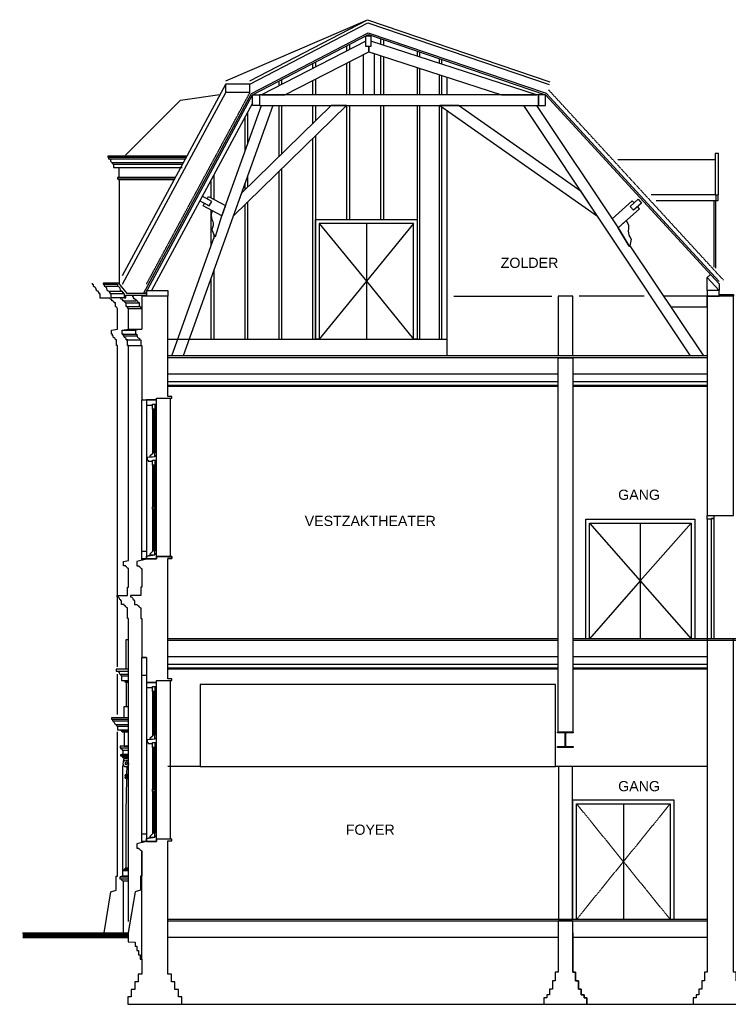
# Model space of a CAD drawing. Extents: x 0 to 286551, y -50 to 581131.
# Tile 159 of 207: x 204043 to 216576, y 501763 to 519162. Entities that reach past the tile are written whole.
import ezdxf

# ---------------------------------------------------------------- set-up
doc = ezdxf.new("R2010")
doc.units = 0
doc.header["$MEASUREMENT"] = 0
doc.linetypes.add('HIDDEN', pattern=[9.525, 6.35, -3.175])
for name, color, linetype in [('0.09', 7, 'CONTINUOUS'), ('0.13', 5, 'CONTINUOUS'), ('0.25', 2, 'CONTINUOUS'), ('BESTAANDE KOZIJNEN', 5, 'CONTINUOUS'), ('NIEUWE INBOUW', 1, 'CONTINUOUS')]:
    doc.layers.add(name, color=color, linetype=linetype)

msp = doc.modelspace()

# ---------------------------------------------------------------- linework, layer by layer
at = {"layer": '0.09'}
for p, q in [((209830, 518610), (209830, 518703)), ((209875, 518726), (209875, 518633)), ((210430, 518725), (210430, 518825)), ((210475, 518810), (210475, 518711)), ((211074, 518606), (211074, 518517)), ((211119, 518503), (211119, 518591)), ((209230, 518303), (209230, 518391)), ((209275, 518414), (209275, 518326)), ((211462, 518475), (211462, 518392)), ((211507, 518378), (211507, 518459)), ((208630, 517997), (208630, 518079)), ((208675, 518103), (208675, 518020))]:
    msp.add_line(p, q, dxfattribs=at)
for points in [[(207686, 517873), (207686, 518026)], [(207235, 505963), (213520, 505963)], [(205868, 504028), (205868, 504128), (205968, 504128)], [(205878, 504128), (205878, 504138), (205968, 504138)], [(205968, 504148), (205888, 504148), (205888, 504138)], [(205898, 504148), (205898, 504158), (205968, 504158)], [(205968, 504168), (205908, 504168), (205908, 504158)], [(205968, 504028), (205868, 504028), (205868, 504028), (205818, 504016)], [(205968, 503974), (205818, 503974), (205818, 504016), (205968, 504016)], [(205872, 503946), (205872, 503028)]]:
    msp.add_lwpolyline(points, dxfattribs=at)
msp.add_lwpolyline([(205840, 503974), (205840, 503969), (205845, 503969, 0.414214), (205862, 503952), (205862, 503946), (205862, 503946), (205968, 503946)], format="xyb", dxfattribs=at)
at = {"layer": '0.13', "color": 5}
for p, q in [((210430, 517837), (210430, 518525)), ((210475, 518511), (210475, 517837)), ((209830, 517837), (209830, 518397)), ((209875, 518420), (209875, 517837)), ((211074, 518318), (211074, 517837)), ((211119, 517837), (211119, 518303)), ((211462, 518193), (211462, 517837)), ((211507, 517837), (211507, 518178)), ((209230, 517837), (209230, 518090)), ((209275, 518113), (209275, 517837)), ((209230, 517334), (209230, 517647)), ((209275, 517647), (209275, 517378)), ((209830, 515629), (209830, 517647)), ((209875, 517647), (209875, 515629)), ((210430, 515629), (210430, 517647)), ((210475, 517647), (210475, 515629)), ((211074, 517647), (211074, 513519)), ((211119, 513519), (211119, 517647)), ((211462, 517647), (211462, 513519)), ((211507, 513519), (211507, 517647)), ((209275, 517112), (209275, 513519)), ((209230, 513519), (209230, 517068)), ((207475, 516416), (207475, 515989)), ((208630, 513519), (208630, 516482)), ((208675, 516526), (208675, 513519)), ((207430, 516013), (207430, 516332)), ((208030, 516161), (208030, 516280)), ((208075, 516406), (208075, 516205)), ((208030, 513519), (208030, 515895)), ((208075, 515939), (208075, 513519)), ((207475, 514729), (207475, 513519)), ((207430, 513519), (207430, 514603))]:
    msp.add_line(p, q, dxfattribs=at)
at = {"layer": '0.13'}
for p, q in [((205859, 514643), (207686, 518025)), ((205859, 514491), (207686, 517873)), ((208630, 516748), (208630, 517647)), ((208675, 517647), (208675, 516792)), ((208075, 517526), (208075, 516970)), ((208030, 516844), (208030, 517443)), ((205616, 516732), (205616, 516705)), ((205681, 516640), (205681, 516624)), ((205693, 516613), (205693, 516609)), ((205704, 516609), (205704, 516548)), ((205791, 516331), (205791, 516339)), ((207430, 515167), (207430, 515797)), ((207475, 515371), (207475, 515293)), ((205753, 514506), (205518, 514506)), ((205938, 505962), (205934, 505832))]:
    msp.add_line(p, q, dxfattribs=at)
for points in [[(207686, 518082), (210194, 519162)], [(210165, 518782), (208317, 517837), (208734, 517837), (210216, 518594), (210216, 518687), (210165, 518687), (210165, 518782)], [(210255, 518782), (210255, 518687), (210216, 518687), (210216, 518594), (212566, 517837), (213186, 517837), (210255, 518782)], [(208114, 518025), (207686, 518025)], [(205917, 516769), (206889, 517741), (207585, 517839)], [(208114, 517873), (207686, 517873)], [(206996, 516748), (205601, 516748), (205601, 516732), (206988, 516732)], [(205616, 516705), (206973, 516705)], [(205681, 516640), (206938, 516640)], [(205693, 516609), (206921, 516609)], [(214621, 516694), (216344, 516694), (216344, 516694), (216344, 516694)], [(205704, 516548), (206918, 516548)], [(205801, 516371), (205801, 516548)], [(206792, 516371), (205771, 516371), (205771, 516351), (206782, 516351)], [(206771, 516331), (205791, 516331)], [(205801, 516331), (205801, 514506)], [(205801, 516281), (205801, 514721)], [(216344, 516067), (215212, 516067)], [(207356, 515996), (207380, 516040), (207683, 515876), (207619, 515695), (207289, 515873), (207313, 515917), (207397, 515872), (207439, 515951), (207356, 515996)], [(214911, 515925), (214878, 515962), (214519, 515644), (214626, 515484), (215004, 515820), (214971, 515858), (214900, 515795), (214840, 515862), (214911, 515925)], [(216389, 515958), (215298, 515958)], [(216319, 515958), (216319, 514788)], [(216349, 515958), (216349, 514771)], [(216205, 514376), (216205, 514604)], [(205538, 514486), (205753, 514486)], [(205538, 514451), (205773, 514451)], [(205623, 514366), (205858, 514366)], [(205653, 514326), (205873, 514326)], [(205460, 514246), (205629, 514246)], [(205888, 514246), (205653, 514246)], [(205868, 514196), (206103, 514196)], [(205928, 514156), (206143, 514156)], [(213825, 513219), (213825, 514276), (213565, 514276), (213565, 513219)], [(215089, 514276), (213936, 514276)], [(205938, 514096), (206163, 514096)], [(205968, 514056), (206193, 514056)], [(205858, 513676), (206093, 513676)], [(205968, 513696), (206203, 513696)], [(205858, 513606), (206093, 513606)], [(205878, 513576), (206113, 513576)], [(205928, 513506), (206163, 513506)], [(206663, 513519), (211597, 513519)], [(205948, 513406), (206183, 513406)], [(213565, 512899), (206663, 512899)], [(213565, 512764), (206663, 512764)], [(216205, 512899), (213825, 512899)], [(216205, 512764), (213825, 512764)], [(206203, 509608), (206203, 512442)], [(206283, 512442), (206283, 512352), (206393, 512352), (206393, 512367), (206463, 512367), (206463, 512442), (206283, 512442)], [(206703, 512473), (206703, 509673)], [(206283, 512352), (206283, 509682)], [(206393, 512282), (206393, 511507)], [(206413, 512282), (206413, 511507)], [(206433, 512282), (206433, 511507)], [(206463, 509723), (206463, 512367)], [(206433, 511437), (206433, 511507), (206393, 511507), (206393, 511492), (206344, 511448), (206344, 511437), (206393, 511437)], [(206393, 511292), (206393, 509778)], [(206413, 511292), (206413, 510555)], [(206433, 511292), (206433, 509778)], [(206413, 510515), (206413, 509778)], [(216205, 510333), (216205, 508223)], [(214123, 510266), (215018, 509244), (214123, 508223)], [(215918, 510266), (215018, 509244), (215918, 508223)], [(215018, 510266), (215018, 508223)], [(206283, 509762), (206203, 509762)], [(206283, 509632), (206203, 509632)], [(206433, 509708), (206433, 509778), (206393, 509778), (206393, 509763), (206344, 509719), (206344, 509708), (206433, 509708)], [(205968, 503223), (205968, 503223), (205968, 508582)], [(205928, 507685), (205928, 508207), (205968, 508207)], [(206203, 504618), (206203, 507892)], [(213565, 507903), (206663, 507903)], [(216205, 507903), (213825, 507903)], [(213565, 507768), (206663, 507768)], [(216205, 507768), (213825, 507768)], [(205968, 507685), (205752, 507685), (205752, 507649), (205968, 507649)], [(205775, 506881), (205775, 507596)], [(205812, 507599), (205812, 507599), (205823, 507599)], [(205823, 507599), (205968, 507599)], [(205846, 507568), (205846, 507487), (205968, 507487)], [(206283, 507572), (206203, 507572)], [(205901, 507472), (205968, 507472)], [(205968, 507452), (205928, 507452), (205928, 507027), (205968, 507027)], [(206283, 507452), (206283, 507362), (206393, 507362), (206393, 507377), (206463, 507377), (206463, 507452), (206283, 507452)], [(206463, 504733), (206463, 507377)], [(206703, 507483), (206703, 504683)], [(206283, 507362), (206283, 504692)], [(206393, 507292), (206393, 506517)], [(206413, 507292), (206413, 506517)], [(206433, 507292), (206433, 506517)], [(205888, 506827), (205888, 507027), (205968, 507027)], [(205968, 506827), (205668, 506827), (205668, 506801), (205968, 506801)], [(205683, 506801), (205683, 506774), (205968, 506774)], [(205748, 506709), (205968, 506709)], [(205771, 506678), (205771, 506612), (205968, 506612)], [(204514, 503028), (205535, 503028), (205655, 503748), (205750, 503778), (205750, 504028), (205775, 504028), (205775, 504028), (205775, 506578)], [(205838, 506597), (205968, 506597)], [(205846, 506597), (205968, 506597)], [(205858, 506577), (205968, 506577)], [(205968, 506577), (205888, 506577), (205888, 506322), (205968, 506322)], [(206433, 506447), (206433, 506517), (206393, 506517), (206393, 506502), (206344, 506458), (206344, 506447), (206393, 506447)], [(205968, 506322), (205818, 506322), (205818, 506292), (205968, 506292)], [(205968, 506172), (205828, 506172), (205828, 506152), (205968, 506152)], [(205858, 506252), (205968, 506252)], [(206393, 506302), (206393, 504788)], [(206413, 506302), (206413, 505565)], [(206433, 506302), (206433, 504788)], [(205858, 506132), (205968, 506132)], [(205868, 504128), (205868, 505983)], [(205878, 506122), (205878, 506112), (205968, 506112)], [(205878, 506053), (205888, 506112)], [(205926, 506078), (205968, 506078)], [(205962, 505980), (205968, 505980)], [(205968, 505812), (205907, 505812), (205902, 505797), (205968, 505797)], [(205922, 505812), (205922, 505832), (205968, 505832)], [(205968, 505777), (205902, 505777), (205902, 505767), (205968, 505767)], [(205912, 505797), (205912, 505777), (205912, 505777)], [(205912, 505767), (205912, 505757), (205968, 505757)], [(205932, 505747), (205918, 505166), (205918, 504168)], [(205968, 505747), (205922, 505747), (205922, 505757)], [(206413, 505525), (206413, 504788)], [(214720, 505306), (214720, 503263)], [(206283, 504772), (206203, 504772)], [(206433, 504718), (206433, 504788), (206393, 504788), (206393, 504773), (206344, 504729), (206344, 504718), (206433, 504718)], [(206283, 504642), (206203, 504642)], [(206283, 504642), (206283, 504692), (206433, 504718)], [(213565, 502943), (206663, 502943)], [(213565, 502943), (206663, 502943)], [(216205, 502943), (213825, 502943)], [(206863, 501763), (216005, 501763)]]:
    msp.add_lwpolyline(points, dxfattribs=at)
at = {"layer": '0.13', "color": 5}
for points in [[(210216, 518594), (210311, 518564), (210311, 517837), (210121, 517837), (210121, 518546)], [(213220, 517837), (208283, 517837), (208283, 517647), (213220, 517647)], [(207619, 515695), (208317, 517647), (208518, 517647), (206934, 513219), (206733, 513219), (207491, 515337), (207505, 515332)], [(213971, 516125), (211805, 517647), (211475, 517647), (214261, 515689)], [(209275, 513519), (209275, 515629), (211074, 515629), (211074, 513519), (211007, 513519), (211007, 515562), (209342, 515562), (209342, 513519)]]:
    msp.add_lwpolyline(points, close=True, dxfattribs=at)
for points in [[(211597, 518149), (211597, 517837)], [(208163, 517689), (206373, 514376)], [(209821, 517647), (209549, 517647), (207964, 516097), (207818, 515689), (209821, 517647)], [(211597, 517561), (211597, 513219)], [(209342, 515562), (210174, 514540), (209342, 513519)], [(210174, 515562), (210174, 513519)], [(211007, 515562), (210174, 514540), (211007, 513519)], [(211719, 514276), (213453, 514276)]]:
    msp.add_lwpolyline(points, dxfattribs=at)
at = {"layer": '0.13'}
for points in [[(212957, 517647), (213186, 517647), (214626, 515484), (214824, 515160), (214836, 515168), (216135, 513219), (215906, 513219)], [(216344, 516067), (216404, 516067), (216404, 516795), (216344, 516795)], [(216389, 515958), (216359, 515958), (216359, 516067), (216389, 516067)], [(216205, 514276), (215431, 514276), (215557, 514086), (216205, 514086)], [(206393, 512367), (206433, 512367), (206433, 512282), (206393, 512282)], [(206298, 511377), (206313, 511377), (206313, 511362), (206393, 511362), (206393, 511377), (206463, 511377), (206463, 511452), (206433, 511452), (206433, 511437), (206298, 511426)], [(206393, 511377), (206433, 511377), (206433, 511292), (206393, 511292)], [(206393, 510555), (206433, 510555), (206433, 510515), (206393, 510515)], [(214056, 510333), (215985, 510333), (215985, 508223), (214056, 508223)], [(216319, 510400), (216319, 510348), (216279, 510348), (216279, 510333), (216205, 510333), (216205, 510400)], [(216279, 510348), (216319, 510348), (216319, 508223), (216279, 508223)], [(214123, 510266), (215918, 510266), (215918, 508223), (214123, 508223)], [(206283, 509632), (206463, 509632), (206463, 509723), (206433, 509723), (206433, 509708), (206283, 509682)], [(206393, 507377), (206433, 507377), (206433, 507292), (206393, 507292)], [(206298, 506387), (206313, 506387), (206313, 506372), (206393, 506372), (206393, 506387), (206463, 506387), (206463, 506462), (206433, 506462), (206433, 506447), (206298, 506436)], [(206393, 506387), (206433, 506387), (206433, 506302), (206393, 506302)], [(213570, 503263), (213820, 503263), (213820, 505963), (213570, 505963)], [(206393, 505565), (206433, 505565), (206433, 505525), (206393, 505525)], [(213825, 505373), (215615, 505373), (215615, 503263), (213825, 503263)], [(213892, 505306), (215548, 505306), (215548, 503263), (213892, 503263)], [(206283, 504642), (206463, 504642), (206463, 504733), (206433, 504733), (206433, 504718), (206283, 504692)]]:
    msp.add_lwpolyline(points, close=True, dxfattribs=at)
for points in [[(205616, 516705, -0.414214), (205649, 516673, 0.414214), (205681, 516640)], [(207491, 515337), (207505, 515332), (207619, 515695), (207453, 515784), (207440, 515759, 0.192669), (207444, 515633, -0.207015), (207454, 515487), (207439, 515446), (207491, 515337)], [(214836, 515168), (214824, 515160), (214626, 515484), (214766, 515609), (214784, 515590, -0.192669), (214810, 515466, 0.207015), (214836, 515322), (214860, 515286), (214836, 515168)], [(205325, 514506), (205325, 514486), (205345, 514486), (205345, 514451, -0.414214), (205387, 514408, 0.414214), (205430, 514366), (205430, 514346), (205445, 514346), (205445, 514326), (205460, 514326), (205460, 514246)], [(205518, 514506), (205518, 514486), (205538, 514486), (205538, 514451, -0.414214), (205580, 514408, 0.414214), (205623, 514366), (205623, 514346), (205638, 514346), (205638, 514326), (205653, 514326), (205653, 514246)], [(205775, 514056), (205765, 514056), (205765, 514066, 0.414214), (205745, 514086), (205745, 514096), (205735, 514096), (205735, 514156), (205715, 514156, 0.414214), (205675, 514196), (205675, 514216, -0.298217), (205629, 514246, -0.298217)], [(205968, 514056), (205958, 514056), (205958, 514066, 0.414214), (205938, 514086), (205938, 514096), (205928, 514096), (205928, 514156), (205908, 514156, 0.414214), (205868, 514196), (205868, 514216, -0.298217), (205822, 514246, -0.298217)], [(205775, 507726), (205775, 513406), (205755, 513406), (205755, 513506), (205735, 513506, 0.386131), (205715, 513541), (205715, 513541, -0.422647), (205695, 513576), (205685, 513576), (205685, 513606), (205665, 513606), (205665, 513676), (205775, 513696), (205775, 514056)], [(205968, 508582), (205968, 508582), (205948, 508582), (205948, 508767), (205938, 508767), (205938, 508777, -0.414214), (205913, 508802, -0.414214), (205888, 508827), (205841, 508827), (205841, 508894), (205833, 508894), (205833, 508909, -0.414214), (205807, 508935, 0.414214), (205780, 508962), (205765, 508962), (205765, 508987), (205948, 508987), (205948, 509132), (205968, 509132), (205968, 509462), (205958, 509462), (205958, 509472, -0.414214), (205928, 509502), (205918, 509502), (205918, 509512), (205878, 509512), (205878, 509587), (205968, 509608), (205968, 513406), (205948, 513406), (205948, 513506), (205928, 513506, 0.386131), (205908, 513541), (205908, 513541, -0.422647), (205888, 513576), (205878, 513576), (205878, 513606), (205858, 513606), (205858, 513676), (205968, 513696), (205968, 514056)], [(205823, 507599), (205823, 507584, -0.414214), (205835, 507572), (205835, 507568), (205968, 507568)], [(205968, 507452), (205913, 507452), (205913, 507460, 0.414214), (205901, 507472), (205893, 507472), (205893, 507487)], [(205748, 506709), (205748, 506693, -0.414214), (205760, 506682), (205760, 506678), (205968, 506678)], [(205888, 506577), (205858, 506577), (205858, 506585, 0.414214), (205846, 506597), (205838, 506597), (205838, 506612)], [(205828, 506292), (205828, 506292), (205828, 506292), (205828, 506292), (205828, 506282, -0.414214), (205858, 506252), (205868, 506252), (205868, 506182), (205968, 506182)], [(205868, 506182), (205828, 506172), (205828, 506152), (205838, 506152, -0.414214), (205858, 506132), (205868, 506132), (205868, 506122), (205968, 506122)], [(205926, 506078, 1), (205926, 505962)]]:
    msp.add_lwpolyline(points, format="xyb", dxfattribs=at)
at = {"layer": '0.13', "linetype": 'HIDDEN'}
for points in [[(213892, 505306), (214720, 504284), (213892, 503263)], [(215548, 505306), (214720, 504284), (215548, 503263)]]:
    msp.add_lwpolyline(points, dxfattribs=at)
at = {"layer": '0.13'}
for centre, radius, start, end in [((205681, 516613), 11.5, 0, 90), ((205779, 516339), 11.5, 0, 90), ((205762, 507599), 50, 0, 90), ((205683, 506742), 32.7, 0, 90), ((205748, 506742), 32.7, 180, 270), ((205934, 506017), 28, 90, 180), ((205926, 506020), 20.3, 180, 33.0736), ((205926, 506007), 45.7, 269.9619, 0.0381), ((205934, 506007), 38, 0, 90)]:
    msp.add_arc(centre, radius, start, end, dxfattribs=at)
at = {"layer": '0.25', "linetype": 'HIDDEN'}
for p, q in [((206287, 514491), (208114, 517873)), ((213396, 517923), (216488, 514561))]:
    msp.add_line(p, q, dxfattribs=at)
at = {"layer": '0.25'}
for p, q in [((206203, 509462), (206203, 509132)), ((205953, 501763), (206913, 501763)), ((213315, 501763), (214075, 501763))]:
    msp.add_line(p, q, dxfattribs=at)
for points in [[(208114, 518082), (210194, 519162), (213422, 518065)], [(208114, 518025), (210198, 519108), (213406, 518018)], [(206232, 514326), (208141, 517859), (210207, 518932), (213357, 517862), (216414, 514538)], [(206266, 514326), (208163, 517837), (210210, 518900), (213340, 517837), (216414, 514494)], [(208114, 517873), (208114, 518026)], [(214047, 513219), (206663, 513219)], [(216205, 513219), (206663, 513219)], [(216205, 513189), (206663, 513189)], [(213565, 512699), (206663, 512699)], [(213565, 512679), (206663, 512679)], [(216205, 512699), (213825, 512699)], [(216205, 512679), (213825, 512679)], [(206283, 509632), (206283, 509627), (206113, 509587)], [(206463, 509673), (206733, 509673), (206733, 509643), (206663, 509643)], [(213565, 508223), (206663, 508223)], [(213565, 508193), (206663, 508193)], [(218983, 508223), (213825, 508223)], [(218983, 508193), (213825, 508193)], [(213565, 507703), (206663, 507703)], [(213565, 507683), (206663, 507683)], [(216205, 507703), (213825, 507703)], [(216205, 507683), (213825, 507683)], [(216205, 505963), (213520, 505963), (213520, 507413), (207235, 507413), (207235, 505963), (206663, 505963)], [(206283, 504642), (206283, 504637), (206113, 504597)], [(206203, 502563), (206203, 504472)], [(206203, 504028), (206178, 504028), (206178, 503778), (206083, 503748), (205963, 503028)], [(216205, 503263), (206663, 503263)], [(216205, 503233), (206663, 503233)], [(204093, 503028), (205963, 503030)], [(213825, 503028), (213825, 502328), (213875, 502328), (213875, 502178), (213925, 502178), (213925, 502028), (213975, 502028), (213975, 501928), (214025, 501928), (214025, 501878), (214075, 501878), (214075, 501763)]]:
    msp.add_lwpolyline(points, dxfattribs=at)
for points in [[(210255, 518687), (210165, 518687), (210165, 518877), (210255, 518877)], [(208283, 517647), (208163, 517647), (208163, 517837), (208283, 517837)], [(213220, 517647), (213340, 517647), (213340, 517837), (213220, 517837)], [(207439, 515951), (207272, 516041), (207229, 515962), (207397, 515872)], [(214900, 515795), (214840, 515862), (214982, 515988), (215042, 515921)], [(216264, 514658), (216414, 514494), (216414, 514376), (216205, 514604)], [(206663, 514276), (206293, 514276), (206293, 514376), (206663, 514376)], [(216205, 514276), (216414, 514276), (216414, 514376), (216205, 514376)], [(216665, 510400), (216665, 514276), (216414, 514276), (216205, 514276), (216205, 514086), (216205, 510400)], [(216665, 514276), (216414, 514276), (216414, 514306), (216665, 514306)], [(213825, 506573), (213565, 506573), (213565, 513189), (213825, 513189)], [(216665, 508223), (216205, 508223), (216205, 502328), (216155, 502328), (216155, 502178), (216105, 502178), (216105, 502028), (216055, 502028), (216055, 501928), (216005, 501928), (216005, 501878), (215955, 501878), (215955, 501763), (216915, 501763), (216915, 501878), (216865, 501878), (216865, 501928), (216815, 501928), (216815, 502028), (216765, 502028), (216765, 502178), (216715, 502178), (216715, 502328), (216665, 502328)], [(213825, 503233), (213565, 503233), (213565, 502328), (213515, 502328), (213515, 502178), (213465, 502178), (213465, 502028), (213415, 502028), (213415, 501928), (213365, 501928), (213365, 501878), (213315, 501878), (213315, 501763), (214075, 501763), (214075, 501878), (214025, 501878), (214025, 501928), (213975, 501928), (213975, 502028), (213925, 502028), (213925, 502178), (213875, 502178), (213875, 502328), (213825, 502328)]]:
    msp.add_lwpolyline(points, close=True, dxfattribs=at)
for points in [[(205796, 514506), (205753, 514506), (205753, 514486), (205773, 514486), (205773, 514451, -0.414214), (205815, 514408, 0.414214), (205858, 514366), (205858, 514346), (205873, 514346), (205873, 514326), (205888, 514326), (205888, 514246), (205918, 514246), (205918, 514296), (206293, 514296), (206293, 514326), (205941, 514326)], [(206203, 513406), (206203, 512442), (206463, 512442), (206463, 512473), (206733, 512473), (206733, 512503), (206663, 512503), (206663, 514276), (206203, 514276), (206203, 513696), (206093, 513676), (206093, 513606), (206113, 513606), (206113, 513576), (206123, 513576, 0.422647), (206143, 513541, -0.386131), (206163, 513506), (206183, 513506), (206183, 513406)], [(213555, 506573), (213835, 506573), (213835, 506560), (213723, 506560, 0.414214), (213699, 506536), (213699, 506340, 0.414214), (213723, 506316), (213835, 506316), (213835, 506303), (213555, 506303), (213555, 506316), (213667, 506316, 0.414214), (213691, 506340), (213691, 506536, 0.414214), (213667, 506560), (213555, 506560)], [(206663, 504653), (206733, 504653), (206733, 504683), (206663, 504683), (206463, 504683), (206463, 504642), (206283, 504642), (206283, 504637), (206113, 504597), (206113, 504522), (206153, 504522), (206153, 504512), (206163, 504512, 0.414214), (206193, 504482), (206193, 504472), (206203, 504472), (206203, 504028), (206178, 504028), (206178, 503778), (206083, 503748), (205963, 503030), (205963, 502867), (206083, 502863), (206083, 502788), (206113, 502788), (206113, 502713), (206143, 502713), (206143, 502638), (206173, 502638), (206173, 502563), (206203, 502563), (206203, 502293), (206140, 502293), (206140, 502160), (206078, 502160), (206078, 502027), (206015, 502027), (206015, 501893), (205953, 501893), (205953, 501763), (206913, 501763), (206913, 501893), (206850, 501893), (206850, 502027), (206788, 502027), (206788, 502160), (206725, 502160), (206725, 502293), (206663, 502293), (206663, 502563)]]:
    msp.add_lwpolyline(points, format="xyb", close=True, dxfattribs=at)
for points in [[(206203, 514056), (206193, 514056), (206193, 514066, 0.414214), (206173, 514086), (206173, 514096), (206163, 514096), (206163, 514156), (206143, 514156, 0.414214), (206103, 514196), (206103, 514216, -0.414214), (206053, 514266), (206043, 514266), (206043, 514296)], [(206283, 507892), (206203, 507892), (206283, 507892), (206283, 507452), (206463, 507452), (206463, 507483), (206663, 507483), (206733, 507483), (206733, 507513), (206663, 507513), (206663, 509643), (206733, 509643), (206733, 509673), (206463, 509673), (206463, 509632), (206283, 509632), (206283, 509627), (206113, 509587), (206113, 509512), (206153, 509512), (206153, 509502), (206163, 509502, 0.414214), (206193, 509472), (206193, 509462), (206203, 509462), (206203, 509132), (206183, 509132), (206183, 508987), (206000, 508987), (206000, 508962), (206015, 508962, -0.414214), (206042, 508935, 0.414214), (206068, 508909), (206068, 508894), (206076, 508894), (206076, 508827), (206123, 508827, 0.414214), (206148, 508802, 0.414214), (206173, 508777), (206173, 508767), (206183, 508767), (206183, 508582), (206203, 508582), (206203, 507892)]]:
    msp.add_lwpolyline(points, format="xyb", dxfattribs=at)
at = {"layer": '0.25', "const_width": 100}
msp.add_lwpolyline([(204093, 502978), (205963, 502978)], dxfattribs=at)
at = {"layer": 'BESTAANDE KOZIJNEN'}
msp.add_lwpolyline([(206283, 509632), (206283, 509682), (206433, 509708)], dxfattribs=at)
at = {"layer": 'NIEUWE INBOUW', "color": 1}
msp.add_line((205953, 501763), (206913, 501763), dxfattribs=at)

# ---------------------------------------------------------------- texts
at = {"layer": '0.09', "char_height": 180, "width": 3040.82, "attachment_point": 5}
for s, insert in [('{\\fArial|b0|i0|c0|p34;ZOLDER}', (213060, 514864)), ('{\\fArial|b0|i0|c0|p34;GANG}', (214998, 510766)), ('{\\fArial|b0|i0|c0|p34;VESTZAKTHEATER}', (210243, 510304)), ('{\\fArial|b0|i0|c0|p34;GANG}', (214998, 505617)), ('{\\fArial|b0|i0|c0|p34;FOYER}', (210243, 504847))]:
    msp.add_mtext(s, dxfattribs=dict(at, insert=insert))

doc.saveas('drawing.dxf')
